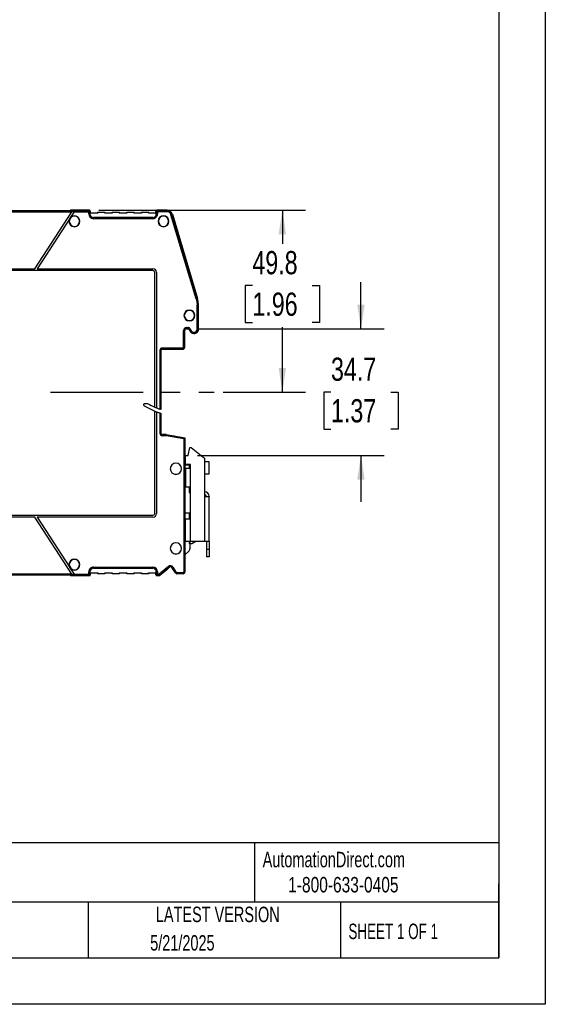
# Model space of a CAD drawing. Header units: millimetres. Extents: x 0 to 559, y 0 to 432.
# Tile 10 of 15: x 415 to 559, y 0 to 270. Entities that reach past the tile are written whole.
import ezdxf

# ---------------------------------------------------------------- set-up
doc = ezdxf.new("R2010")
doc.units = ezdxf.units.MM
doc.header["$LTSCALE"] = 2
doc.linetypes.add('CENTERX2', pattern=[20.32, 12.7, -2.54, 2.54, -2.54])
doc.layers.add('CENTER', color=40, linetype='CENTERX2')
doc.layers.add('DIMENSIONS', color=140, linetype='Continuous', lineweight=25)
doc.layers.add('TEXT', color=140, linetype='Continuous', lineweight=25)
doc.styles.add('SLDTEXTSTYLE0', font='TXT', dxfattribs={"width": 0.7})
doc.styles.add('SLDTEXTSTYLE1', font='TXT', dxfattribs={"width": 0.65})
doc.styles.add('SLDTEXTSTYLE2', font='TXT', dxfattribs={"width": 0.75})
doc.dimstyles.new('SLDDIMSTYLE0', dxfattribs={"dimtxt": 6.35, "dimasz": 6.604, "dimexe": 0, "dimexo": 0.0625, "dimgap": 1.5875, "dimtad": 0, "dimtih": 1, "dimtoh": 1, "dimdec": 1, "dimrnd": 1e-09, "dimzin": 12, "dimdsep": 46, "dimtxsty": 'SLDTEXTSTYLE2', "dimsah": 1, "dimcen": 0.09, "dimadec": 0, "dimazin": 3, "dimtfac": 1, "dimtdec": 1, "dimtmove": 0, "dimatfit": 0, "dimfxl": 0, "dimfrac": 2, "dimtolj": 1, "dimtzin": 12, "dimarcsym": 0})
doc.dimstyles.new('SLDDIMSTYLE2', dxfattribs={"dimtxt": 6.35, "dimasz": 6.604, "dimexe": 0, "dimexo": 0.0625, "dimgap": 1.5875, "dimtad": 0, "dimtih": 1, "dimtoh": 1, "dimdec": 1, "dimrnd": 1e-09, "dimzin": 12, "dimdsep": 46, "dimtxsty": 'SLDTEXTSTYLE2', "dimsah": 1, "dimcen": 0.09, "dimadec": 0, "dimazin": 3, "dimtfac": 1, "dimtdec": 1, "dimtofl": 0, "dimtmove": 0, "dimatfit": 3, "dimfxl": 0, "dimfrac": 2, "dimtolj": 1, "dimtzin": 12, "dimarcsym": 0})

# ---------------------------------------------------------------- blocks, each defined once
blk = doc.blocks.new('_D_11')
at = {"layer": 'DIMENSIONS'}
for p, q in [((436.51, 217.37), (493.13, 217.37)), ((486.78, 217.37), (486.78, 208.2)), ((478.57, 196.74), (476.63, 196.74)), ((476.63, 196.74), (476.63, 186.66)), ((494.99, 196.74), (496.92, 196.74)), ((496.92, 196.74), (496.92, 186.66)), ((476.63, 186.66), (478.57, 186.66)), ((496.92, 186.66), (494.99, 186.66)), ((486.78, 167.61), (486.78, 185.37)), ((470.61, 167.61), (493.13, 167.61))]:
    blk.add_line(p, q, dxfattribs=at)
for points in [[(486.78, 217.37), (485.76, 210.77), (487.79, 210.77)], [(486.78, 167.61), (487.79, 174.22), (485.76, 174.22)]]:
    blk.add_solid(points, dxfattribs=at)
at = {"layer": 'DIMENSIONS', "char_height": 6.35, "attachment_point": 1, "style": 'SLDTEXTSTYLE2'}
for s, insert in [('49.8', (478.57, 206.21)), ('1.96', (478.57, 194.84))]:
    blk.add_mtext(s, dxfattribs=dict(at, insert=insert))
blk = doc.blocks.new('_D_12')
at = {"layer": 'DIMENSIONS'}
for p, q in [((508.31, 184.96), (508.31, 197.66)), ((463.41, 184.96), (514.66, 184.96)), ((500.1, 167.57), (498.17, 167.57)), ((498.17, 167.57), (498.17, 157.49)), ((516.52, 167.57), (518.46, 167.57)), ((518.46, 167.57), (518.46, 157.49)), ((498.17, 157.49), (500.1, 157.49)), ((518.46, 157.49), (516.52, 157.49)), ((463.52, 150.27), (514.66, 150.27)), ((508.31, 150.27), (508.31, 137.57))]:
    blk.add_line(p, q, dxfattribs=at)
for points in [[(508.31, 184.96), (509.33, 191.56), (507.29, 191.56)], [(508.31, 150.27), (507.29, 143.67), (509.33, 143.67)]]:
    blk.add_solid(points, dxfattribs=at)
at = {"layer": 'DIMENSIONS', "char_height": 6.35, "attachment_point": 1, "style": 'SLDTEXTSTYLE2'}
for s, insert in [('34.7', (500.1, 177.04)), ('1.37', (500.1, 165.67))]:
    blk.add_mtext(s, dxfattribs=dict(at, insert=insert))

msp = doc.modelspace()

# ---------------------------------------------------------------- linework, layer by layer
at = {"color": 7, "linetype": 'Continuous'}
for p, q in [((558.8, 431.81), (558.8, 0.01)), ((558.8, 0.01), (0, 0.01))]:
    msp.add_line(p, q, dxfattribs=at)
for p, q in [((360.08, 217.28), (428.74, 217.28)), ((408.15, 216.97), (429.13, 216.97)), ((408.35, 217.27), (429.33, 217.27)), ((419, 201.37), (429.13, 216.97)), ((429.73, 216.97), (428.62, 215.26)), ((428.8, 217.37), (428.69, 217.28)), ((428.8, 217.37), (428.74, 217.28)), ((433.97, 217.37), (428.8, 217.37)), ((429.73, 216.97), (429.13, 216.97)), ((429.33, 217.27), (429.92, 217.27)), ((429.33, 217.27), (429.33, 217.27)), ((429.73, 216.97), (433.76, 216.97)), ((429.92, 217.27), (433.86, 217.27)), ((429.92, 217.27), (429.92, 217.27)), ((433.76, 216.37), (433.76, 216.97)), ((433.76, 216.37), (434.06, 216.37)), ((433.86, 217.27), (433.97, 217.37)), ((434.06, 217.07), (434.17, 217.17)), ((434.06, 216.37), (434.06, 217.07)), ((434.06, 216.37), (434.08, 216.37)), ((434.17, 216.67), (434.08, 216.58)), ((434.08, 216.58), (434.08, 216.37)), ((436.21, 216.58), (434.08, 216.58)), ((434.17, 217.17), (434.17, 216.67)), ((434.17, 216.67), (436.17, 216.67)), ((436.21, 216.78), (436.17, 216.87)), ((436.17, 216.87), (438.17, 216.87)), ((436.17, 216.87), (436.17, 216.67)), ((436.17, 216.67), (436.21, 216.58)), ((436.21, 216.78), (436.21, 216.58)), ((438.12, 216.78), (436.21, 216.78)), ((438.17, 216.87), (438.12, 216.78)), ((438.12, 216.78), (438.12, 216.58)), ((438.12, 216.58), (438.17, 216.67)), ((440.21, 216.58), (438.12, 216.58)), ((438.17, 216.67), (438.17, 216.87)), ((438.17, 216.67), (440.17, 216.67)), ((440.17, 216.87), (440.17, 216.67)), ((440.21, 216.78), (440.17, 216.87)), ((440.17, 216.87), (442.17, 216.87)), ((440.17, 216.67), (440.21, 216.58)), ((440.21, 216.58), (440.21, 216.78)), ((442.12, 216.78), (440.21, 216.78)), ((442.17, 216.87), (442.12, 216.78)), ((442.12, 216.78), (442.12, 216.58)), ((442.12, 216.58), (442.17, 216.67)), ((444.21, 216.58), (442.12, 216.58)), ((442.17, 216.67), (442.17, 216.87)), ((442.17, 216.67), (444.17, 216.67)), ((444.17, 216.87), (444.17, 216.67)), ((444.21, 216.78), (444.17, 216.87)), ((444.17, 216.87), (446.17, 216.87)), ((444.17, 216.67), (444.21, 216.58)), ((444.21, 216.58), (444.21, 216.78)), ((446.12, 216.78), (444.21, 216.78)), ((446.17, 216.87), (446.12, 216.78)), ((446.12, 216.78), (446.12, 216.58)), ((446.12, 216.58), (446.17, 216.67)), ((448.21, 216.58), (446.12, 216.58)), ((446.17, 216.67), (446.17, 216.87)), ((446.17, 216.67), (448.17, 216.67)), ((448.17, 216.87), (448.17, 216.67)), ((448.21, 216.78), (448.17, 216.87)), ((448.17, 216.87), (450.17, 216.87)), ((448.17, 216.67), (448.21, 216.58)), ((448.21, 216.58), (448.21, 216.78)), ((450.12, 216.78), (448.21, 216.78)), ((450.17, 216.87), (450.12, 216.78)), ((450.12, 216.78), (450.12, 216.58)), ((450.12, 216.58), (450.17, 216.67)), ((452.26, 216.58), (450.12, 216.58)), ((450.17, 216.67), (450.17, 216.87)), ((450.17, 216.67), (452.17, 216.67)), ((452.17, 216.67), (452.17, 217.17)), ((452.17, 217.17), (452.27, 217.07)), ((452.17, 216.67), (452.26, 216.58)), ((452.26, 216.37), (452.26, 216.58)), ((452.27, 216.37), (452.26, 216.37)), ((452.27, 217.07), (452.27, 216.37)), ((452.57, 216.37), (452.27, 216.37)), ((452.37, 217.37), (452.47, 217.27)), ((455.21, 217.37), (452.37, 217.37)), ((455.13, 217.27), (452.47, 217.27)), ((452.57, 216.97), (452.57, 216.37)), ((455.13, 216.97), (452.57, 216.97)), ((455.13, 217.27), (455.21, 217.37)), ((455.13, 217.27), (455.13, 216.97)), ((456.28, 216.11), (456.57, 216.2)), ((463.18, 193.11), (456.28, 216.11)), ((456.57, 216.2), (456.65, 216.3)), ((463.47, 193.2), (456.57, 216.2)), ((456.65, 216.3), (463.57, 193.21)), ((428.53, 215.12), (419.6, 201.37)), ((428.33, 214.37), (428.42, 214.37)), ((428.55, 215.15), (428.53, 215.12)), ((428.55, 215.15), (428.59, 215.22)), ((428.59, 215.22), (428.62, 215.26)), ((431.24, 214.37), (431.33, 214.37)), ((435.06, 215.07), (435.06, 215.37)), ((451.27, 215.37), (435.06, 215.37)), ((451.27, 215.07), (435.06, 215.07)), ((451.27, 215.07), (451.27, 215.37)), ((452.82, 214.37), (452.73, 214.37)), ((455.73, 214.37), (455.64, 214.37)), ((451.33, 200.87), (366.63, 200.87)), ((398.02, 201.37), (419, 201.37)), ((419.6, 201.37), (451.33, 201.37)), ((451.83, 163.51), (451.83, 200.37)), ((452.33, 200.37), (452.33, 163.3)), ((463.47, 193.2), (463.18, 193.11)), ((463.42, 184.82), (463.42, 191.47)), ((463.42, 191.47), (463.72, 191.47)), ((463.57, 193.21), (463.47, 193.2)), ((463.83, 191.49), (463.72, 191.47)), ((463.72, 184.82), (463.72, 191.47)), ((463.83, 188.61), (463.83, 191.49)), ((463.74, 187.91), (463.74, 189.23)), ((459.92, 188.57), (459.83, 188.57)), ((462.83, 188.57), (462.74, 188.57)), ((463.83, 184.82), (463.83, 188.53)), ((459.72, 179.88), (459.72, 184.48)), ((460.02, 184.48), (459.72, 184.48)), ((460.02, 179.88), (460.02, 184.48)), ((460.04, 184.46), (460.02, 184.48)), ((460.04, 179.86), (460.04, 184.46)), ((460.52, 185.28), (460.88, 185.28)), ((460.52, 185.28), (460.52, 184.98)), ((460.52, 184.98), (460.88, 184.98)), ((460.54, 184.96), (460.52, 184.98)), ((460.54, 184.96), (460.87, 184.96)), ((460.87, 184.96), (460.88, 184.98)), ((460.88, 185.28), (460.88, 184.98)), ((461.32, 184.67), (461.33, 184.69)), ((461.32, 184.67), (461.48, 184.33)), ((461.6, 184.81), (461.33, 184.69)), ((461.33, 184.69), (461.49, 184.34)), ((461.49, 184.34), (461.48, 184.33)), ((461.76, 184.46), (461.49, 184.34)), ((461.6, 184.81), (461.76, 184.46)), ((462.53, 183.98), (462.58, 183.98)), ((462.53, 183.68), (462.58, 183.68)), ((462.53, 183.66), (462.53, 183.68)), ((462.58, 183.66), (462.53, 183.66)), ((462.53, 183.66), (462.58, 183.66)), ((462.58, 183.68), (462.58, 183.98)), ((462.58, 183.68), (462.58, 183.66)), ((463.14, 183.79), (463.13, 183.7)), ((463.42, 184.82), (463.72, 184.82)), ((463.83, 184.82), (463.72, 184.82)), ((453.22, 178.98), (453.22, 162.95)), ((453.52, 178.98), (453.22, 178.98)), ((453.52, 162.85), (453.52, 178.98)), ((453.52, 178.98), (453.54, 178.96)), ((453.54, 178.95), (453.53, 178.92)), ((453.53, 178.92), (453.53, 162.85)), ((453.54, 178.96), (453.54, 178.95)), ((453.6, 179.2), (453.6, 179.17)), ((453.94, 179.36), (453.85, 179.36)), ((453.92, 179.68), (459.52, 179.68)), ((453.92, 179.68), (453.92, 179.38)), ((453.92, 179.38), (459.52, 179.38)), ((453.94, 179.36), (453.92, 179.38)), ((456.54, 179.36), (453.94, 179.36)), ((457.74, 179.36), (459.54, 179.36)), ((459.52, 179.38), (459.52, 179.68)), ((459.52, 179.38), (459.54, 179.36)), ((459.72, 179.88), (460.02, 179.88)), ((460.04, 179.86), (460.02, 179.88)), ((449.03, 164.47), (449.88, 164.47)), ((448.83, 164.03), (448.83, 164.27)), ((448.84, 164.03), (448.84, 164.29)), ((451.83, 134.37), (451.83, 162.42)), ((452.33, 162.22), (452.33, 134.37)), ((453.22, 161.89), (453.22, 156.37)), ((453.53, 162.85), (453.52, 162.85)), ((453.52, 156.37), (453.52, 161.79)), ((453.52, 161.79), (453.53, 161.79)), ((453.53, 161.79), (453.53, 156.37)), ((453.52, 156.37), (453.22, 156.37)), ((453.52, 156.37), (453.53, 156.37)), ((453.82, 155.99), (453.86, 155.99)), ((453.86, 155.99), (453.94, 155.98)), ((453.86, 155.99), (454.77, 155.99)), ((453.94, 155.98), (453.92, 155.97)), ((453.92, 155.67), (453.92, 155.97)), ((454.64, 155.97), (453.92, 155.97)), ((454.64, 155.67), (453.92, 155.67)), ((454.65, 155.98), (453.94, 155.98)), ((454.65, 155.98), (454.64, 155.97)), ((454.64, 155.67), (454.64, 155.97)), ((454.64, 155.97), (454.99, 155.94)), ((454.94, 155.64), (454.64, 155.67)), ((454.99, 155.95), (454.65, 155.98)), ((454.77, 155.99), (454.99, 155.95)), ((454.99, 155.94), (454.94, 155.64)), ((459.83, 154.78), (454.94, 155.64)), ((454.99, 155.95), (457.28, 155.55)), ((454.99, 155.94), (454.99, 155.95)), ((460.13, 155.03), (454.99, 155.94)), ((457.37, 155.53), (460.13, 155.05)), ((459.83, 154.78), (459.83, 118.37)), ((460.13, 155.03), (460.13, 155.03)), ((460.13, 118.37), (460.13, 155.03)), ((460.98, 150.27), (461.48, 152.47)), ((461.48, 152.47), (461.78, 152.47)), ((461.78, 152.47), (465.48, 149.47)), ((460.28, 149.42), (460.13, 149.42)), ((460.28, 147.77), (460.28, 150.27)), ((460.28, 150.27), (460.98, 150.27)), ((465.48, 149.47), (465.48, 148.47)), ((465.48, 148.47), (465.48, 145.27)), ((466.78, 148.47), (465.48, 148.47)), ((466.78, 145.27), (466.78, 148.47)), ((456.1, 146.62), (456.08, 146.62)), ((459.18, 146.62), (459.16, 146.62)), ((460.13, 147.72), (461.43, 147.72)), ((461.58, 147.77), (460.28, 147.77)), ((460.28, 146.67), (460.28, 141.67)), ((461.58, 146.67), (460.28, 146.67)), ((461.23, 147.72), (461.23, 146.67)), ((461.43, 147.72), (461.43, 146.67)), ((461.58, 146.67), (461.58, 147.77)), ((461.58, 141.67), (461.58, 146.67)), ((465.48, 145.27), (466.78, 145.27)), ((465.48, 145.27), (465.48, 138.97)), ((460.28, 141.67), (461.58, 141.67)), ((461.23, 141.67), (461.23, 140.07)), ((461.43, 141.67), (461.43, 140.07)), ((461.58, 132.77), (461.58, 141.67)), ((465.52, 140.34), (465.48, 140.34)), ((461.23, 140.07), (461.43, 140.07)), ((461.43, 140.07), (461.58, 140.07)), ((465.48, 139.54), (465.5, 139.54)), ((466.78, 138.97), (465.48, 138.97)), ((465.48, 138.97), (465.48, 126.77)), ((465.98, 138.97), (465.98, 139.04)), ((466.78, 139.04), (466.78, 138.97)), ((466.78, 126.77), (466.78, 138.97)), ((366.63, 133.87), (451.33, 133.87)), ((419, 133.37), (398.02, 133.37)), ((429.13, 117.78), (419, 133.37)), ((419.6, 133.37), (428.53, 119.62)), ((451.33, 133.37), (419.6, 133.37)), ((461.23, 134.47), (460.13, 134.47)), ((460.13, 132.77), (460.28, 132.77)), ((460.28, 126.77), (460.28, 132.77)), ((461.58, 132.77), (460.28, 132.77)), ((461.23, 134.47), (461.23, 132.77)), ((461.43, 134.47), (461.23, 134.47)), ((461.43, 134.47), (461.43, 132.77)), ((461.58, 134.47), (461.43, 134.47)), ((461.58, 126.77), (461.58, 132.77)), ((460.28, 126.77), (461.58, 126.77)), ((461.23, 126.77), (461.23, 126.17)), ((461.43, 126.77), (461.43, 126.17)), ((461.58, 126.77), (465.48, 126.77)), ((462.03, 126.17), (463.07, 126.77)), ((465.48, 126.77), (466.78, 126.77)), ((465.98, 126.77), (465.98, 124.47)), ((466.78, 126.77), (466.78, 124.47)), ((456.1, 124.82), (456.08, 124.82)), ((459.18, 124.82), (459.16, 124.82)), ((461.43, 126.17), (461.23, 126.17)), ((461.43, 126.17), (462.03, 126.17)), ((461.43, 126.17), (461.43, 124.73)), ((466.78, 124.47), (465.98, 124.47)), ((465.98, 124.47), (465.98, 122.47)), ((466.78, 124.47), (466.78, 122.47)), ((460.13, 123.17), (461.07, 123.96)), ((466.78, 122.47), (465.98, 122.47)), ((428.33, 120.37), (428.42, 120.37)), ((428.55, 119.59), (428.53, 119.62)), ((428.59, 119.52), (428.55, 119.59)), ((428.62, 119.49), (428.59, 119.52)), ((428.62, 119.49), (429.73, 117.78)), ((431.24, 120.37), (431.33, 120.37)), ((435.06, 119.67), (435.06, 119.37)), ((435.06, 119.67), (451.27, 119.67)), ((435.06, 119.37), (451.27, 119.37)), ((451.27, 119.67), (451.27, 119.37)), ((455.6, 119.9), (453.07, 117.78)), ((453.18, 117.48), (455.79, 119.67)), ((455.13, 118.98), (453.22, 117.37)), ((456, 119.74), (455.13, 118.98)), ((455.79, 119.67), (455.6, 119.9)), ((455.79, 119.67), (455.81, 119.64)), ((456.53, 119.56), (456.78, 119.72)), ((457.48, 118.1), (456.53, 119.56)), ((456.78, 119.72), (457.73, 118.26)), ((428.74, 117.46), (360.08, 117.46)), ((429.13, 117.78), (408.15, 117.78)), ((429.33, 117.48), (408.35, 117.48)), ((428.69, 117.46), (428.8, 117.37)), ((428.74, 117.46), (428.8, 117.37)), ((428.8, 117.37), (433.97, 117.37)), ((429.13, 117.78), (429.33, 117.48)), ((429.13, 117.77), (429.73, 117.77)), ((429.92, 117.47), (429.33, 117.47)), ((429.73, 117.78), (433.76, 117.78)), ((433.86, 117.48), (429.92, 117.48)), ((429.92, 117.47), (429.92, 117.48)), ((433.76, 118.37), (434.06, 118.37)), ((433.76, 117.78), (433.76, 118.37)), ((433.97, 117.37), (433.86, 117.48)), ((434.06, 117.68), (434.06, 118.37)), ((434.06, 118.37), (434.08, 118.37)), ((434.17, 117.57), (434.06, 117.68)), ((434.08, 118.37), (434.08, 118.16)), ((434.08, 118.16), (434.17, 118.07)), ((434.08, 118.16), (436.21, 118.16)), ((434.17, 118.07), (434.17, 117.57)), ((436.17, 118.07), (434.17, 118.07)), ((436.21, 118.16), (436.17, 118.07)), ((436.17, 118.07), (436.17, 117.87)), ((436.17, 117.87), (436.21, 117.96)), ((438.17, 117.87), (436.17, 117.87)), ((436.21, 118.16), (436.21, 117.96)), ((436.21, 117.96), (438.12, 117.96)), ((438.12, 118.16), (440.21, 118.16)), ((438.12, 118.16), (438.12, 117.96)), ((438.17, 118.07), (438.12, 118.16)), ((438.12, 117.96), (438.17, 117.87)), ((440.17, 118.07), (438.17, 118.07)), ((438.17, 117.87), (438.17, 118.07)), ((440.21, 118.16), (440.17, 118.07)), ((440.17, 118.07), (440.17, 117.87)), ((440.17, 117.87), (440.21, 117.96)), ((442.17, 117.87), (440.17, 117.87)), ((440.21, 117.96), (440.21, 118.16)), ((440.21, 117.96), (442.12, 117.96)), ((442.12, 118.16), (444.21, 118.16)), ((442.12, 118.16), (442.12, 117.96)), ((442.17, 118.07), (442.12, 118.16)), ((442.12, 117.96), (442.17, 117.87)), ((444.17, 118.07), (442.17, 118.07)), ((442.17, 117.87), (442.17, 118.07)), ((444.21, 118.16), (444.17, 118.07)), ((444.17, 118.07), (444.17, 117.87)), ((444.17, 117.87), (444.21, 117.96)), ((446.17, 117.87), (444.17, 117.87)), ((444.21, 117.96), (444.21, 118.16)), ((444.21, 117.96), (446.12, 117.96)), ((446.12, 118.16), (448.21, 118.16)), ((446.12, 118.16), (446.12, 117.96)), ((446.17, 118.07), (446.12, 118.16)), ((446.12, 117.96), (446.17, 117.87)), ((448.17, 118.07), (446.17, 118.07)), ((446.17, 117.87), (446.17, 118.07)), ((448.21, 118.16), (448.17, 118.07)), ((448.17, 118.07), (448.17, 117.87)), ((448.17, 117.87), (448.21, 117.96)), ((450.17, 117.87), (448.17, 117.87)), ((448.21, 117.96), (448.21, 118.16)), ((448.21, 117.96), (450.12, 117.96)), ((450.12, 118.16), (452.26, 118.16)), ((450.12, 117.96), (450.12, 118.16)), ((450.17, 118.07), (450.12, 118.16)), ((450.12, 117.96), (450.17, 117.87)), ((452.17, 118.07), (450.17, 118.07)), ((450.17, 117.87), (450.17, 118.07)), ((452.17, 118.07), (452.26, 118.16)), ((452.17, 117.57), (452.17, 118.07)), ((452.27, 117.68), (452.17, 117.57)), ((452.26, 118.37), (452.27, 118.37)), ((452.26, 118.16), (452.26, 118.37)), ((452.57, 118.37), (452.27, 118.37)), ((452.27, 118.37), (452.27, 117.68)), ((452.47, 117.48), (452.37, 117.37)), ((452.37, 117.37), (453.11, 117.37)), ((453.18, 117.48), (452.47, 117.48)), ((452.57, 118.37), (452.57, 117.78)), ((452.57, 117.78), (453.07, 117.78)), ((453.11, 117.37), (453.22, 117.37)), ((453.22, 117.37), (453.18, 117.48)), ((457.73, 118.26), (457.48, 118.1)), ((457.9, 118.17), (459.63, 118.17)), ((457.9, 118.17), (457.9, 117.87)), ((459.63, 117.87), (457.9, 117.87)), ((459.63, 117.87), (459.63, 118.17)), ((459.83, 118.37), (460.13, 118.37))]:
    msp.add_line(p, q)
at = {"flags": 128}
for points in [[(433.76, 216.97), (433.79, 217.04), (433.81, 217.1), (433.84, 217.18), (433.86, 217.24), (433.86, 217.27)], [(452.57, 216.97), (452.5, 216.99), (452.44, 217.01), (452.36, 217.04), (452.29, 217.06), (452.27, 217.07)], [(463.18, 193.11), (463.36, 192.3), (463.42, 191.47)], [(463.47, 193.2), (463.66, 192.35), (463.72, 191.47)], [(463.83, 191.49), (463.76, 192.36), (463.57, 193.21)], [(462.53, 183.98), (462.53, 183.92), (462.53, 183.86), (462.53, 183.81), (462.53, 183.77), (462.53, 183.73), (462.53, 183.7), (462.53, 183.68), (462.53, 183.68)], [(453.54, 178.96), (453.56, 179.07), (453.6, 179.17)], [(453.66, 179.26), (453.75, 179.32), (453.85, 179.36)], [(448.84, 164.29), (448.84, 164.33), (448.85, 164.35)], [(459.83, 154.78), (459.96, 154.89), (460.05, 154.97), (460.11, 155.02), (460.12, 155.03), (460.13, 155.03)], [(456.35, 119.73), (456.45, 119.66), (456.53, 119.56)], [(433.76, 117.78), (433.84, 117.75), (433.9, 117.73), (433.98, 117.7), (434.04, 117.68), (434.06, 117.68)], [(452.57, 117.78), (452.55, 117.7), (452.53, 117.64), (452.5, 117.56), (452.48, 117.5), (452.47, 117.48)], [(453.07, 117.78), (453.1, 117.7), (453.12, 117.64), (453.15, 117.56), (453.17, 117.5), (453.18, 117.48)]]:
    msp.add_lwpolyline(points, dxfattribs=at)
for centre, radius, start, end in [((429.83, 214.37), 1.41, 0, 180), ((429.83, 214.37), 1.5, 0, 143.8598), ((463.68, 194.74), 41.08, 146.7506, 147.2494), ((463.33, 195.36), 39.95, 146.7435, 147.2565), ((417.41, 266.52), 52.18, 288.2613, 288.6085), ((435.06, 216.37), 1.3, 180.0044, 270.0044), ((433.86, 217.07), 0.2, 0.0204, 89.9796), ((433.97, 217.17), 0.2, 359.998, 90.002), ((435.06, 216.37), 1, 180.0083, 270.0057), ((435.07, 216.37), 0.999, 179.9501, 270.0587), ((451.26, 216.37), 0.999, 269.9413, 0.0499), ((451.27, 216.37), 1, 269.9943, 359.9917), ((451.27, 216.37), 1.3, 269.9956, 359.9956), ((452.37, 217.17), 0.2, 89.998, 180.002), ((452.47, 217.07), 0.2, 90.0204, 179.9796), ((399.85, 199.56), 55.53, 18.2718, 18.5981), ((454.23, 214.37), 1.5, 0, 180), ((454.23, 214.37), 1.41, 0, 180), ((455.13, 215.77), 1.5, 16.7014, 89.9978), ((455.13, 215.77), 1.2, 16.6979, 90.0013), ((455.21, 215.87), 1.5, 16.6984, 90.0009), ((429.83, 214.37), 1.5, 150.1402, 180), ((429.83, 214.37), 1.5, 180, 0), ((429.83, 214.37), 1.41, 180, 0), ((454.23, 214.37), 1.5, 180, 0), ((454.23, 214.37), 1.41, 180, 0), ((451.33, 200.37), 1, 0, 90), ((451.33, 200.37), 0.5, 0, 90), ((461.33, 188.57), 1.5, 0, 180), ((461.33, 188.57), 1.41, 0, 180), ((461.33, 188.57), 2.5, 0, 15.2601), ((461.33, 188.57), 1.5, 180, 0), ((461.33, 188.57), 1.41, 180, 0), ((461.33, 188.57), 2.5, 344.7399, 0), ((460.52, 184.48), 0.8, 89.997, 180.003), ((460.52, 184.48), 0.5, 89.9846, 180.0154), ((460.54, 184.46), 0.5, 89.998, 180.002), ((460.87, 184.46), 0.5, 24.9994, 90.0006), ((460.88, 184.48), 0.799, 24.969, 90.031), ((460.88, 184.48), 0.5, 24.9919, 90.0081), ((462.53, 184.82), 1.16, 205, 263.7724), ((462.53, 184.82), 1.15, 205, 270.0001), ((462.53, 184.82), 0.842, 204.8545, 270.1455), ((462.53, 184.82), 1.16, 263.7724, 270.0012), ((462.58, 184.87), 1.22, 261.5681, 296.9808), ((462.58, 184.82), 0.845, 270, 360), ((462.58, 184.82), 1.15, 270, 0), ((462.58, 184.82), 1.25, 296.1034, 0), ((453.92, 178.97), 0.701, 90.1039, 179.8961), ((453.92, 178.98), 0.4, 89.9812, 180.0188), ((452.03, 179.47), 1.64, 336.8788, 351.9471), ((452.03, 179.47), 1.6, 340.8927, 349.1165), ((453.93, 178.97), 0.4, 101.3841, 145.0043), ((457.14, 254.35), 75, 269.5416, 270.4584), ((459.53, 179.87), 0.198, 269.4714, 0.5286), ((459.52, 179.88), 0.5, 270.0115, 359.9885), ((459.54, 179.86), 0.5, 269.998, 0.002), ((449.03, 164.27), 0.2, 90, 180), ((461.18, 184.96), 23.4, 241.1115, 246.4321), ((449.03, 164.03), 0.2, 180, 239.8573), ((449.04, 164.03), 0.2, 180, 239.8788), ((461.18, 184.96), 24.4, 239.8573, 247.4525), ((461.18, 184.96), 23.4, 246.4321, 247.7612), ((461.18, 184.96), 24.4, 247.4525, 248.7181), ((461.18, 184.96), 23.4, 247.7612, 250.1103), ((461.18, 184.96), 24.4, 248.7181, 250.9576), ((468.52, 205.68), 45.38, 250.299, 250.7007), ((474.79, 225.22), 66.9, 251.1938, 251.4649), ((453.92, 156.37), 0.701, 180.1039, 269.8961), ((453.92, 156.37), 0.4, 179.9812, 270.0188), ((453.93, 156.37), 0.398, 179.7846, 253.9501), ((457.14, 154.76), 0.8, 72.9621, 80.0475), ((457.63, 146.62), 1.55, 0, 180), ((457.63, 146.62), 1.55, 180, 0), ((457.63, 146.62), 1.53, 0, 180), ((457.63, 146.62), 1.53, 180, 0), ((465.48, 139.04), 1.3, 0, 88), ((465.48, 139.04), 0.5, 0, 88), ((451.33, 134.37), 1, 270, 0), ((451.33, 134.37), 0.5, 270, 0), ((457.63, 124.82), 1.55, 0, 180), ((457.63, 124.82), 1.55, 180, 0), ((457.63, 124.82), 1.53, 0, 180), ((457.63, 124.82), 1.53, 180, 0), ((460.43, 124.73), 1, 310, 0), ((429.83, 120.37), 1.5, 0, 180), ((429.83, 120.37), 1.41, 0, 180), ((429.83, 120.37), 1.5, 180, 209.8598), ((429.83, 120.37), 1.41, 180, 0), ((429.83, 120.37), 1.5, 216.1402, 0), ((435.06, 118.37), 1.3, 89.9956, 179.9956), ((435.06, 118.37), 1, 89.9943, 179.9917), ((435.07, 118.37), 0.999, 89.9413, 180.0499), ((451.26, 118.37), 0.999, 359.9501, 90.0587), ((451.27, 118.37), 1.3, 0.0044, 90.0044), ((451.27, 118.37), 1, 0.0083, 90.0057), ((456.11, 119.29), 0.8, 32.9949, 129.9953), ((456.11, 119.29), 0.5, 62.0103, 129.9944), ((456.13, 119.26), 0.5, 32.934, 130.0561), ((464.27, 140), 41.08, 212.7506, 213.2494), ((486.37, 135.14), 55.4, 198.2714, 198.5984), ((433.86, 117.68), 0.2, 270.0204, 359.9796), ((433.97, 117.57), 0.2, 269.998, 0.002), ((452.37, 117.57), 0.2, 179.998, 270.002), ((469.94, 65.17), 55.4, 108.2714, 108.5984), ((452.47, 117.68), 0.2, 180.0204, 269.9796), ((457.9, 118.37), 0.5, 213, 270), ((457.9, 118.37), 0.199, 212.9025, 270.0975), ((459.63, 118.37), 0.199, 269.6117, 0.3883), ((459.63, 118.37), 0.5, 270, 0)]:
    msp.add_arc(centre, radius, start, end)
at = {"layer": 'CENTER'}
msp.add_line((423.26, 167.61), (468.07, 167.61), dxfattribs=at)
at = {"layer": 'TEXT'}
for p, q in [((546.1, 419.1), (546.1, 12.7)), ((546.1, 44.25), (12.7, 44.25)), ((479.15, 44.25), (479.15, 27.94)), ((546.1, 12.7), (546.1, 33.02)), ((546.1, 27.94), (12.7, 27.94)), ((433.62, 27.94), (433.62, 12.7)), ((502.7, 27.94), (502.7, 12.7)), ((12.7, 12.7), (546.1, 12.7))]:
    msp.add_line(p, q, dxfattribs=at)

# ---------------------------------------------------------------- texts
at = {"layer": 'TEXT', "linetype": 'CENTERX2', "lineweight": 18}
for s, insert, char_height, attachment_point, style in [('AutomationDirect.com', (481.39, 41.75), 4.2333, 1, 'SLDTEXTSTYLE0'), ('1-800-633-0405', (488.38, 34.87), 4.2333, 1, 'SLDTEXTSTYLE2'), ('LATEST VERSION', (469.1, 26.73), 4.2333, 2, 'SLDTEXTSTYLE0'), ('SHEET 1 OF 1', (504.88, 22.1), 4.2333, 1, 'SLDTEXTSTYLE1'), ('5/21/2025', (459.4, 18.94), 4.233, 2, 'SLDTEXTSTYLE0')]:
    msp.add_mtext(s, dxfattribs=dict(at, insert=insert, char_height=char_height, attachment_point=attachment_point, style=style))

# ---------------------------------------------------------------- dimensions: what is measured, and where the dimension line sits
at = {"layer": 'DIMENSIONS'}
for base, p1, p2, dimstyle, picture, middle in [((486.78, 217.37), (468.07, 167.61), (433.97, 217.37), 'SLDDIMSTYLE2', '_D_11', (486.78, 196.78)), ((508.31, 150.27), (460.87, 184.96), (460.98, 150.27), 'SLDDIMSTYLE0', '_D_12', (508.31, 167.61))]:
    dim = msp.add_linear_dim(base=base, p1=p1, p2=p2, angle=90, dimstyle=dimstyle, dxfattribs=at)
    dim.commit()
    dim.dimension.update_dxf_attribs({"geometry": picture, "text_midpoint": middle, "dimtype": 160})

doc.saveas('drawing.dxf')
